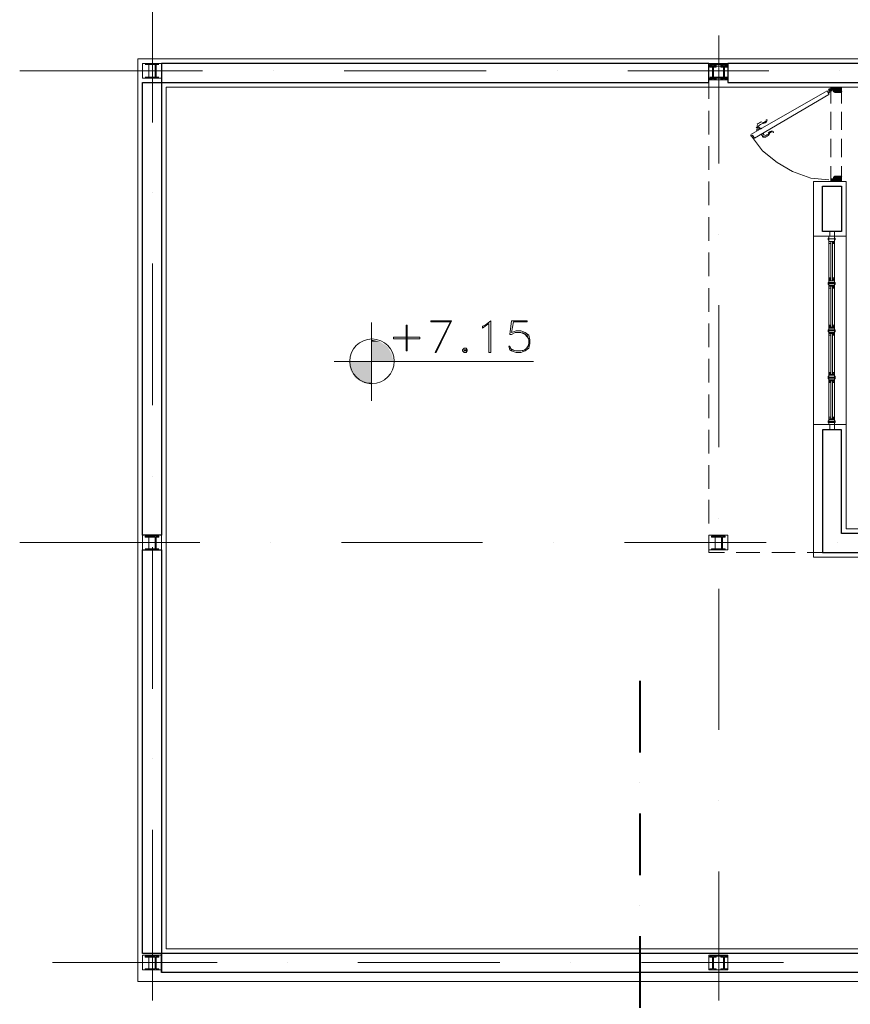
# Model space of a CAD drawing. Header units: metres. Extents: x 5.7 to 89.8, y 4 to 63.5.
# Tile 4 of 16: x 17 to 25.8, y 46.9 to 57.3. Entities that reach past the tile are written whole.
import ezdxf

# ---------------------------------------------------------------- set-up
doc = ezdxf.new("R2010")
doc.units = ezdxf.units.M
doc.header["$MEASUREMENT"] = 0
for name, color, linetype in [('PDF6_ax', 7, 'Continuous'), ('PDF6_column', 7, 'Continuous'), ('PDF6_door', 7, 'Continuous'), ('PDF6_khatchin', 7, 'Continuous'), ('PDF6_Layer5', 7, 'Continuous'), ('PDF6_SECTION', 7, 'Continuous'), ('PDF6_textt', 7, 'Continuous'), ('PDF6_wall', 7, 'Continuous'), ('PDF6_WIN', 7, 'Continuous')]:
    doc.layers.add(name, color=color, linetype=linetype)

msp = doc.modelspace()

# ---------------------------------------------------------------- linework, layer by layer
at = {"layer": 'PDF6_ax', "lineweight": 9}
for points in [[(18.37, 58.063), (18.37, 56.253)], [(24.37, 57.177), (24.37, 55.819)], [(16.964, 56.802), (18.9, 56.802)], [(19.651, 56.802), (19.651, 56.802)], [(20.402, 56.802), (21.905, 56.802)], [(22.656, 56.802), (22.656, 56.802)], [(23.407, 56.802), (24.9, 56.802)], [(25.651, 56.802), (25.651, 56.802)], [(18.37, 55.511), (18.37, 55.511)], [(24.37, 55.068), (24.37, 55.068)], [(18.37, 54.76), (18.37, 53.257)], [(24.37, 54.317), (24.37, 52.814)], [(18.37, 52.506), (18.37, 52.506)], [(24.37, 52.063), (24.37, 52.063)], [(16.964, 51.803), (18.871, 51.803)], [(18.37, 51.755), (18.37, 50.252)], [(19.622, 51.803), (19.622, 51.803)], [(20.373, 51.803), (21.866, 51.803)], [(22.617, 51.803), (22.617, 51.803)], [(23.369, 51.803), (24.871, 51.803)], [(25.622, 51.803), (25.622, 51.803)], [(24.37, 51.312), (24.37, 49.819)], [(18.37, 49.511), (18.37, 49.511)], [(24.37, 49.068), (24.37, 49.068)], [(18.37, 48.76), (18.37, 46.949)], [(24.37, 48.317), (24.37, 46.949)], [(17.31, 47.353), (19.054, 47.353)], [(19.805, 47.353), (19.805, 47.353)], [(20.547, 47.353), (22.049, 47.353)], [(22.8, 47.353), (22.8, 47.353)], [(23.551, 47.353), (25.054, 47.353)]]:
    msp.add_lwpolyline(points, dxfattribs=at)
at = {"layer": 'PDF6_column', "lineweight": 18}
for points in [[(18.264, 56.879), (18.466, 56.879), (18.466, 56.725), (18.264, 56.725)], [(18.331, 56.734), (18.293, 56.734), (18.37, 56.734), (18.331, 56.734), (18.331, 56.869), (18.37, 56.869), (18.293, 56.869), (18.331, 56.869)], [(18.399, 56.734), (18.37, 56.734), (18.437, 56.734), (18.408, 56.734), (18.408, 56.869), (18.437, 56.869), (18.37, 56.869), (18.399, 56.869)], [(24.264, 56.879), (24.466, 56.879), (24.466, 56.725), (24.264, 56.725)], [(24.303, 56.734), (24.274, 56.734), (24.341, 56.734), (24.312, 56.734), (24.312, 56.859), (24.341, 56.859), (24.341, 56.869), (24.274, 56.869), (24.274, 56.859), (24.303, 56.859)], [(24.418, 56.869), (24.312, 56.869), (24.312, 56.879), (24.418, 56.879)], [(24.418, 56.734), (24.389, 56.734), (24.457, 56.734), (24.428, 56.734), (24.428, 56.859), (24.457, 56.859), (24.457, 56.869), (24.389, 56.869), (24.389, 56.859), (24.418, 56.859)], [(24.264, 56.85), (24.466, 56.85), (24.466, 56.705), (24.264, 56.705)], [(24.264, 56.85), (24.466, 56.85), (24.466, 56.705), (24.264, 56.705)], [(24.303, 56.715), (24.274, 56.715), (24.274, 56.705), (24.341, 56.705), (24.341, 56.715), (24.312, 56.715), (24.312, 56.84), (24.341, 56.84), (24.341, 56.85), (24.274, 56.85), (24.274, 56.84), (24.303, 56.84)], [(24.303, 56.715), (24.274, 56.715), (24.274, 56.705), (24.341, 56.705), (24.341, 56.715), (24.312, 56.715), (24.312, 56.84), (24.341, 56.84), (24.341, 56.85), (24.274, 56.85), (24.274, 56.84), (24.303, 56.84)], [(24.418, 56.715), (24.389, 56.715), (24.389, 56.705), (24.457, 56.705), (24.457, 56.715), (24.428, 56.715), (24.428, 56.84), (24.457, 56.84), (24.457, 56.85), (24.389, 56.85), (24.389, 56.84), (24.418, 56.84)], [(24.418, 56.715), (24.389, 56.715), (24.389, 56.705), (24.457, 56.705), (24.457, 56.715), (24.428, 56.715), (24.428, 56.84), (24.457, 56.84), (24.457, 56.85), (24.389, 56.85), (24.389, 56.84), (24.418, 56.84)], [(24.418, 56.725), (24.312, 56.725), (24.312, 56.734), (24.418, 56.734)], [(18.264, 51.88), (18.466, 51.88), (18.466, 51.726), (18.264, 51.726)], [(18.331, 51.736), (18.293, 51.736), (18.37, 51.736), (18.331, 51.736), (18.331, 51.861), (18.37, 51.861), (18.37, 51.87), (18.293, 51.87), (18.293, 51.861), (18.331, 51.861)], [(18.399, 51.736), (18.37, 51.736), (18.437, 51.736), (18.408, 51.736), (18.408, 51.861), (18.437, 51.861), (18.437, 51.87), (18.37, 51.87), (18.37, 51.861), (18.399, 51.861)], [(24.264, 51.88), (24.466, 51.88), (24.466, 51.726), (24.264, 51.726)], [(24.332, 51.736), (24.293, 51.736), (24.37, 51.736), (24.332, 51.736), (24.332, 51.861), (24.37, 51.861), (24.37, 51.87), (24.293, 51.87), (24.293, 51.861), (24.332, 51.861)], [(24.399, 51.736), (24.37, 51.736), (24.438, 51.736), (24.409, 51.736), (24.409, 51.861), (24.438, 51.861), (24.438, 51.87), (24.37, 51.87), (24.37, 51.861), (24.399, 51.861)], [(24.438, 51.726), (24.293, 51.726), (24.293, 51.736), (24.438, 51.736)], [(18.264, 47.43), (18.466, 47.43), (18.466, 47.276), (18.264, 47.276)], [(18.331, 47.286), (18.293, 47.286), (18.293, 47.276), (18.37, 47.276), (18.37, 47.286), (18.331, 47.286), (18.331, 47.411), (18.37, 47.411), (18.37, 47.421), (18.293, 47.421), (18.293, 47.411), (18.331, 47.411)], [(18.399, 47.286), (18.37, 47.286), (18.37, 47.276), (18.437, 47.276), (18.437, 47.286), (18.408, 47.286), (18.408, 47.411), (18.437, 47.411), (18.437, 47.421), (18.37, 47.421), (18.37, 47.411), (18.399, 47.411)], [(24.264, 47.43), (24.466, 47.43), (24.466, 47.276), (24.264, 47.276)], [(24.303, 47.286), (24.274, 47.286), (24.274, 47.276), (24.341, 47.276), (24.341, 47.286), (24.312, 47.286), (24.312, 47.411), (24.341, 47.411), (24.341, 47.421), (24.274, 47.421), (24.274, 47.411), (24.303, 47.411)], [(24.418, 47.286), (24.389, 47.286), (24.389, 47.276), (24.457, 47.276), (24.457, 47.286), (24.428, 47.286), (24.428, 47.411), (24.457, 47.411), (24.457, 47.421), (24.389, 47.421), (24.389, 47.411), (24.418, 47.411)]]:
    msp.add_lwpolyline(points, close=True, dxfattribs=at)
for points in [[(24.418, 56.85), (24.312, 56.85), (24.418, 56.85)], [(24.418, 56.85), (24.312, 56.85), (24.418, 56.85)], [(24.418, 56.705), (24.312, 56.705), (24.418, 56.705)], [(24.418, 56.705), (24.312, 56.705), (24.418, 56.705)], [(24.438, 51.87), (24.293, 51.87), (24.438, 51.87)], [(24.418, 47.421), (24.312, 47.421), (24.418, 47.421)], [(24.418, 47.276), (24.312, 47.276), (24.418, 47.276)]]:
    msp.add_lwpolyline(points, dxfattribs=at)
at = {"layer": 'PDF6_door', "lineweight": 18}
for points in [[(24.707, 56.127), (25.516, 56.59), (25.536, 56.551), (24.746, 56.089), (24.727, 56.118), (24.717, 56.108), (24.832, 55.954), (24.987, 55.829), (25.15, 55.733), (25.343, 55.665), (25.536, 55.646)], [(25.555, 56.599), (25.555, 56.628), (25.67, 56.628), (25.67, 56.58)], [(25.584, 56.599), (25.564, 56.599)], [(25.584, 56.58), (25.584, 56.59)], [(25.661, 56.57), (25.593, 56.57)], [(24.707, 56.108), (24.707, 56.118)], [(25.555, 55.646), (25.555, 55.627), (25.67, 55.627), (25.67, 55.675)], [(25.584, 55.675), (25.584, 55.655), (25.564, 55.655)], [(25.661, 55.684), (25.593, 55.684)]]:
    msp.add_lwpolyline(points, dxfattribs=at)
at = {"layer": 'PDF6_door', "lineweight": 0}
for points in [[(25.536, 56.609), (25.545, 56.609)], [(25.545, 56.57), (25.536, 56.58), (25.536, 56.561)], [(25.545, 56.599), (25.545, 56.599)], [(25.545, 56.599), (25.545, 56.599)], [(25.545, 56.561), (25.545, 56.561)], [(25.67, 56.609), (25.632, 56.57), (25.574, 56.628), (25.555, 56.609), (25.564, 56.599), (25.593, 56.628), (25.641, 56.57), (25.584, 56.628), (25.555, 56.599)], [(25.67, 56.57), (25.613, 56.628), (25.584, 56.599), (25.555, 56.619), (25.574, 56.599)], [(25.555, 56.59), (25.574, 56.59), (25.555, 56.59)], [(25.603, 56.628), (25.574, 56.599), (25.603, 56.628)], [(25.67, 56.58), (25.622, 56.628), (25.584, 56.59), (25.603, 56.57), (25.584, 56.58)], [(25.67, 56.619), (25.661, 56.628), (25.603, 56.57)], [(25.574, 55.655), (25.555, 55.636), (25.564, 55.627), (25.622, 55.684), (25.67, 55.636), (25.651, 55.627), (25.593, 55.684), (25.641, 55.627), (25.584, 55.675), (25.603, 55.684), (25.661, 55.627), (25.67, 55.627), (25.613, 55.684), (25.555, 55.627), (25.584, 55.655)], [(25.67, 55.675), (25.661, 55.684), (25.603, 55.627), (25.651, 55.684), (25.67, 55.665), (25.641, 55.684), (25.67, 55.655), (25.641, 55.627), (25.67, 55.646), (25.632, 55.684), (25.574, 55.627), (25.555, 55.646), (25.564, 55.655), (25.593, 55.627), (25.641, 55.684), (25.584, 55.627), (25.555, 55.655)], [(25.555, 55.627), (25.555, 55.627)], [(25.603, 55.627), (25.574, 55.655), (25.603, 55.627)], [(25.67, 55.665), (25.632, 55.627), (25.584, 55.665), (25.603, 55.684)]]:
    msp.add_lwpolyline(points, dxfattribs=at)
for points in [[(25.536, 56.599), (25.536, 56.59), (25.545, 56.59, 0.414114), (25.546, 56.582)], [(25.56, 56.599, -0.414368), (25.555, 56.604, 0.414368), (25.55, 56.609)]]:
    msp.add_lwpolyline(points, format="xyb", dxfattribs=at)
for points in [[(25.555, 56.628), (25.555, 56.619), (25.564, 56.628), (25.622, 56.57), (25.67, 56.619), (25.613, 56.57), (25.584, 56.599)], [(25.632, 56.628), (25.584, 56.58), (25.641, 56.628), (25.593, 56.57), (25.651, 56.628), (25.67, 56.609), (25.641, 56.628), (25.67, 56.599), (25.641, 56.57), (25.67, 56.59)], [(25.651, 56.57), (25.67, 56.58), (25.661, 56.57), (25.603, 56.628)], [(25.622, 55.627), (25.584, 55.655), (25.613, 55.627), (25.67, 55.675)]]:
    msp.add_lwpolyline(points, close=True, dxfattribs=at)
at = {"layer": 'PDF6_door', "lineweight": 5}
for points in [[(24.877, 56.268, -0.200044), (24.838, 56.242, 0.09898), (24.811, 56.233, 0.092383), (24.791, 56.216)], [(24.87, 56.273, -0.199962), (24.836, 56.252, 0.013581), (24.832, 56.251)], [(24.848, 56.109, 0.092212), (24.873, 56.118, 0.099057), (24.895, 56.137)], [(24.855, 56.095, 0.130773), (24.902, 56.127, 0.014966), (24.902, 56.131)], [(24.82, 56.122, -0.139688), (24.834, 56.106, 0.361394), (24.852, 56.099)]]:
    msp.add_lwpolyline(points, format="xyb", dxfattribs=at)
for points in [[(24.784, 56.214), (24.784, 56.204), (24.775, 56.195), (24.765, 56.204)], [(24.823, 56.185), (24.813, 56.195), (24.765, 56.176)], [(24.775, 56.166), (24.765, 56.166)], [(24.775, 56.195), (24.784, 56.204)], [(24.842, 56.147), (24.842, 56.137), (24.804, 56.118)], [(24.794, 56.118), (24.794, 56.118)], [(24.852, 56.108), (24.852, 56.108)]]:
    msp.add_lwpolyline(points, dxfattribs=at)
msp.add_lwpolyline([(24.842, 56.108), (24.832, 56.099)], close=True, dxfattribs=at)
at = {"layer": 'PDF6_door', "lineweight": 18}
msp.add_circle((25.54, 56.604), 0.00481, dxfattribs=at)
at = {"layer": 'PDF6_door', "lineweight": 0}
msp.add_circle((25.54, 56.604), 0.00481, dxfattribs=at)
for centre, radius, start, end in [((25.55, 56.585), 0.0144, 119.9961, 209.9993), ((25.54, 56.604), 0.00486, 300.1168, 321.187), ((25.56, 56.604), 0.0144, 179.9989, 270.0103)]:
    msp.add_arc(centre, radius, start, end, dxfattribs=at)
at = {"layer": 'PDF6_door', "lineweight": 18}
for centre, start, end in [((25.569, 56.604), 179.9849, 270.0151), ((25.588, 56.595), 359.9849, 90.0151), ((25.598, 56.585), 179.9849, 270.0151), ((25.666, 56.585), 269.9849, 0.0151), ((25.569, 55.651), 89.9849, 180.0151), ((25.588, 55.66), 269.9849, 0.0151), ((25.598, 55.68), 89.9849, 180.0151), ((25.666, 55.68), 359.9849, 90.0151)]:
    msp.add_arc(centre, 0.00481, start, end, dxfattribs=at)
at = {"layer": 'PDF6_door', "lineweight": 5}
for centre, radius, start, end in [((24.847, 56.151), 0.111, 100.7158, 130.5189), ((24.876, 56.277), 0.00482, 322.6205, 142.5937), ((24.789, 56.219), 0.0144, 130.5229, 209.9963), ((24.741, 56.18), 0.0433, 0.0536, 31.8762), ((24.828, 56.229), 0.0433, 208.1294, 239.9377), ((24.885, 56.142), 0.0433, 180.0536, 211.8762), ((24.943, 56.103), 0.0626, 97.388, 142.6154), ((24.943, 56.103), 0.053, 97.3887, 142.6129), ((24.943, 56.152), 0.00481, 277.3543, 97.3289)]:
    msp.add_arc(centre, radius, start, end, dxfattribs=at)
at = {"layer": 'PDF6_door', "transparency": 33554559}
for points in [[(25.526, 56.599), (25.536, 56.609), (25.536, 56.599)], [(25.536, 56.609), (25.536, 56.599), (25.536, 56.599)], [(25.536, 56.599), (25.536, 56.599), (25.536, 56.609)], [(25.536, 56.599), (25.536, 56.609), (25.545, 56.599)], [(25.536, 56.609), (25.536, 56.599), (25.536, 56.599)], [(25.536, 56.599), (25.536, 56.599), (25.536, 56.609)]]:
    msp.add_solid(points, dxfattribs=at)
at = {"layer": 'PDF6_khatchin', "lineweight": 18}
for points in [[(24.264, 56.503), (24.264, 56.676)], [(25.555, 56.455), (25.555, 56.628)], [(25.67, 56.455), (25.67, 56.628)], [(24.264, 56.127), (24.264, 56.378)], [(25.555, 56.176), (25.555, 56.368)], [(25.67, 56.176), (25.67, 56.368)], [(25.555, 55.887), (25.555, 56.079)], [(25.67, 55.887), (25.67, 56.079)], [(24.264, 55.752), (24.264, 56.002)], [(25.555, 55.627), (25.555, 55.79)], [(25.67, 55.627), (25.67, 55.79)], [(24.264, 55.376), (24.264, 55.627)], [(24.264, 55.001), (24.264, 55.251)], [(24.264, 54.625), (24.264, 54.875)], [(24.264, 54.249), (24.264, 54.5)], [(24.264, 53.874), (24.264, 54.124)], [(24.264, 53.498), (24.264, 53.749)], [(24.264, 53.122), (24.264, 53.373)], [(24.264, 52.747), (24.264, 52.997)], [(24.264, 52.371), (24.264, 52.622)], [(24.264, 52.005), (24.264, 52.256)], [(24.264, 51.88), (24.264, 51.697), (24.428, 51.697)], [(24.553, 51.697), (24.804, 51.697)], [(24.929, 51.697), (25.179, 51.697)], [(25.304, 51.697), (25.468, 51.697)]]:
    msp.add_lwpolyline(points, dxfattribs=at)
at = {"layer": 'PDF6_Layer5', "lineweight": 13}
for points in [[(18.216, 47.151), (18.216, 56.927), (31.016, 56.927), (31.016, 47.151)], [(30.669, 51.947), (30.669, 56.628), (18.514, 56.628), (18.514, 47.498), (30.669, 47.498), (30.669, 51.649), (25.372, 51.649), (25.372, 55.627), (25.719, 55.627), (25.719, 51.947)]]:
    msp.add_lwpolyline(points, close=True, dxfattribs=at)
for points in [[(25.719, 55.049), (25.372, 55.049)], [(25.719, 53.055), (25.372, 53.055)]]:
    msp.add_lwpolyline(points, dxfattribs=at)
at = {"layer": 'PDF6_SECTION', "lineweight": 40}
for points in [[(23.532, 50.339), (23.532, 49.578)], [(23.532, 49.26), (23.532, 49.26)], [(23.532, 48.933), (23.532, 48.278)], [(23.532, 47.96), (23.532, 47.96)], [(23.532, 47.633), (23.532, 46.872)]]:
    msp.add_lwpolyline(points, dxfattribs=at)
at = {"layer": 'PDF6_textt', "lineweight": 20}
for points in [[(21.529, 54.143), (21.317, 54.143), (21.317, 54.153), (21.539, 54.153), (21.375, 53.816), (21.365, 53.816), (21.529, 54.153)], [(22.357, 53.893), (22.319, 53.845), (22.271, 53.835), (22.222, 53.835), (22.174, 53.845), (22.155, 53.883), (22.145, 53.883), (22.155, 53.845), (22.174, 53.835), (22.222, 53.816), (22.271, 53.816), (22.319, 53.835), (22.357, 53.864), (22.367, 53.912), (22.367, 53.951), (22.357, 53.999), (22.319, 54.028), (22.271, 54.047), (22.222, 54.047), (22.174, 54.028), (22.193, 54.143), (22.338, 54.143), (22.338, 54.153), (22.174, 54.153), (22.155, 54.009), (22.174, 54.009), (22.213, 54.028), (22.271, 54.028), (22.319, 54.009), (22.357, 53.96)], [(20.691, 54.134), (20.691, 53.305)], [(22.29, 54.028), (22.338, 53.999), (22.357, 53.951), (22.357, 53.912), (22.338, 53.864), (22.29, 53.835)], [(22.213, 53.835), (22.155, 53.864)], [(22.405, 53.72), (20.296, 53.72)]]:
    msp.add_lwpolyline(points, dxfattribs=at)
for points in [[(21.953, 53.816), (21.933, 53.816), (21.933, 54.124), (21.895, 54.095), (21.866, 54.076), (21.866, 54.095), (21.895, 54.105), (21.953, 54.153)], [(21.067, 53.835), (21.067, 54.105), (21.057, 54.105), (21.057, 53.835)], [(21.201, 53.96), (20.922, 53.96), (20.922, 53.98), (21.201, 53.98)], [(21.673, 53.864), (21.654, 53.845), (21.654, 53.835), (21.673, 53.816), (21.693, 53.816), (21.702, 53.835), (21.702, 53.845), (21.693, 53.864)], [(21.673, 53.845), (21.673, 53.835), (21.693, 53.835), (21.693, 53.845)]]:
    msp.add_lwpolyline(points, close=True, dxfattribs=at)
msp.add_circle((20.696, 53.724), 0.236, dxfattribs=at)
at = {"layer": 'PDF6_textt', "transparency": 33554559}
for points in [[(20.691, 53.951), (20.691, 53.932), (20.778, 53.932)], [(20.691, 53.883), (20.855, 53.883), (20.691, 53.932)], [(20.855, 53.883), (20.691, 53.932), (20.778, 53.932)], [(20.691, 53.806), (20.903, 53.806), (20.691, 53.883)], [(20.903, 53.806), (20.691, 53.883), (20.855, 53.883)], [(20.691, 53.72), (20.922, 53.72), (20.691, 53.806)], [(20.922, 53.72), (20.691, 53.806), (20.903, 53.806)], [(20.47, 53.623), (20.691, 53.623), (20.45, 53.72)], [(20.691, 53.623), (20.45, 53.72), (20.691, 53.72)], [(20.518, 53.546), (20.691, 53.546), (20.47, 53.623)], [(20.691, 53.546), (20.47, 53.623), (20.691, 53.623)], [(20.518, 53.546), (20.595, 53.498), (20.691, 53.498)], [(20.518, 53.546), (20.691, 53.546), (20.691, 53.498)], [(20.595, 53.498), (20.691, 53.498), (20.691, 53.479)]]:
    msp.add_solid(points, dxfattribs=at)
at = {"layer": 'PDF6_wall', "lineweight": 30}
for points in [[(18.264, 51.88), (18.264, 55.126), (18.264, 56.676), (24.264, 56.676), (24.264, 56.879), (18.466, 56.879), (18.466, 55.126), (18.466, 51.88)], [(25.468, 55.097), (25.468, 55.578), (25.67, 55.578), (25.67, 55.097)]]:
    msp.add_lwpolyline(points, close=True, dxfattribs=at)
for points in [[(30.717, 51.928), (30.717, 56.879), (24.466, 56.879), (24.466, 56.676), (30.919, 56.676), (30.919, 51.899), (25.67, 51.899), (25.67, 52.997), (25.468, 52.997), (25.468, 51.697), (30.919, 51.697), (30.919, 47.45), (18.264, 47.45), (18.264, 51.726), (18.466, 51.726), (18.466, 47.247)], [(30.717, 55.405), (30.717, 47.247), (18.466, 47.247), (18.466, 47.45)]]:
    msp.add_lwpolyline(points, dxfattribs=at)
at = {"layer": 'PDF6_WIN', "lineweight": 18}
for points in [[(25.593, 55.097), (25.593, 55.049), (25.545, 55.049), (25.545, 55.097)], [(25.545, 55.097), (25.545, 55.049), (25.593, 55.049), (25.593, 55.097)], [(25.526, 55.01), (25.536, 55.01), (25.536, 55.029), (25.526, 55.029)], [(25.593, 55.02), (25.593, 54.991), (25.536, 54.991), (25.536, 55.02), (25.536, 55.049), (25.593, 55.049), (25.593, 55.02), (25.536, 55.02)], [(25.536, 55.049), (25.593, 55.049), (25.593, 55.02), (25.536, 55.02)], [(25.536, 54.991), (25.593, 54.991), (25.593, 55.02), (25.536, 55.02)], [(25.536, 54.991), (25.536, 54.972), (25.555, 54.972), (25.555, 54.991)], [(25.555, 54.972), (25.536, 54.972), (25.536, 54.991), (25.555, 54.991)], [(25.574, 54.972), (25.593, 54.972), (25.593, 54.991), (25.574, 54.991)], [(25.593, 54.991), (25.593, 54.972), (25.584, 54.972), (25.584, 54.991)], [(25.593, 55.01), (25.603, 55.01), (25.603, 55.029), (25.593, 55.029), (25.593, 55.02)], [(25.555, 54.606), (25.536, 54.606), (25.536, 54.577), (25.555, 54.577)], [(25.536, 54.596), (25.555, 54.596), (25.555, 54.586), (25.536, 54.586)], [(25.536, 54.558), (25.536, 54.577), (25.593, 54.577), (25.593, 54.558)], [(25.574, 54.606), (25.593, 54.606), (25.593, 54.577), (25.574, 54.577)], [(25.593, 54.596), (25.584, 54.596), (25.584, 54.586), (25.593, 54.586)], [(25.526, 54.538), (25.536, 54.538), (25.536, 54.558), (25.526, 54.558)], [(25.593, 54.548), (25.536, 54.548), (25.536, 54.529), (25.593, 54.529)], [(25.536, 54.519), (25.536, 54.5), (25.555, 54.5), (25.555, 54.519)], [(25.555, 54.5), (25.536, 54.5), (25.536, 54.519), (25.555, 54.519)], [(25.574, 54.5), (25.593, 54.5), (25.593, 54.519), (25.574, 54.519)], [(25.593, 54.519), (25.593, 54.5), (25.584, 54.5), (25.584, 54.519)], [(25.593, 54.538), (25.603, 54.538), (25.603, 54.558), (25.593, 54.558)], [(25.526, 54.037), (25.536, 54.037), (25.536, 54.057), (25.526, 54.057)], [(25.555, 54.105), (25.536, 54.105), (25.536, 54.086), (25.555, 54.086)], [(25.536, 54.095), (25.555, 54.095), (25.555, 54.086), (25.536, 54.086)], [(25.536, 54.057), (25.536, 54.076), (25.593, 54.076), (25.593, 54.057)], [(25.593, 54.047), (25.536, 54.047), (25.536, 54.028), (25.593, 54.028)], [(25.574, 54.105), (25.593, 54.105), (25.593, 54.086), (25.574, 54.086)], [(25.593, 54.095), (25.584, 54.095), (25.584, 54.086), (25.593, 54.086)], [(25.593, 54.037), (25.603, 54.037), (25.603, 54.057), (25.593, 54.057)], [(25.536, 54.018), (25.536, 53.999), (25.555, 53.999), (25.555, 54.018)], [(25.555, 53.999), (25.536, 53.999), (25.536, 54.018), (25.555, 54.018)], [(25.574, 53.999), (25.593, 53.999), (25.593, 54.018), (25.574, 54.018)], [(25.593, 54.018), (25.593, 53.999), (25.584, 53.999), (25.584, 54.018)], [(25.526, 53.537), (25.536, 53.537), (25.536, 53.566), (25.526, 53.566)], [(25.555, 53.604), (25.536, 53.604), (25.536, 53.585), (25.555, 53.585)], [(25.536, 53.594), (25.555, 53.594), (25.555, 53.585), (25.536, 53.585)], [(25.536, 53.585), (25.536, 53.546), (25.593, 53.546), (25.593, 53.517), (25.536, 53.517), (25.536, 53.546), (25.593, 53.546), (25.593, 53.585)], [(25.536, 53.556), (25.536, 53.575), (25.593, 53.575), (25.593, 53.556)], [(25.593, 53.546), (25.536, 53.546), (25.536, 53.527), (25.593, 53.527)], [(25.574, 53.604), (25.593, 53.604), (25.593, 53.585), (25.574, 53.585)], [(25.593, 53.594), (25.584, 53.594), (25.584, 53.585), (25.593, 53.585)], [(25.593, 53.537), (25.603, 53.537), (25.603, 53.566), (25.593, 53.566)], [(25.536, 53.517), (25.536, 53.508), (25.555, 53.508), (25.555, 53.517)], [(25.555, 53.498), (25.536, 53.498), (25.536, 53.517), (25.555, 53.517)], [(25.574, 53.498), (25.593, 53.498), (25.593, 53.517), (25.574, 53.517)], [(25.593, 53.517), (25.593, 53.508), (25.584, 53.508), (25.584, 53.517)], [(25.536, 53.132), (25.555, 53.132), (25.555, 53.113), (25.536, 53.113)], [(25.555, 53.132), (25.555, 53.113), (25.536, 53.113), (25.593, 53.113), (25.593, 53.084), (25.536, 53.084), (25.536, 53.113), (25.536, 53.132)], [(25.536, 53.084), (25.536, 53.103), (25.593, 53.103), (25.593, 53.084)], [(25.574, 53.132), (25.593, 53.132), (25.593, 53.113), (25.574, 53.113)], [(25.593, 53.132), (25.584, 53.132), (25.584, 53.113), (25.593, 53.113)], [(25.526, 53.094), (25.536, 53.094), (25.536, 53.074), (25.526, 53.074)], [(25.536, 53.055), (25.593, 53.055), (25.593, 53.084), (25.536, 53.084)], [(25.593, 53.074), (25.536, 53.074), (25.536, 53.055), (25.593, 53.055)], [(25.545, 53.055), (25.545, 52.997), (25.593, 52.997), (25.593, 53.055)], [(25.593, 53.055), (25.593, 52.997), (25.545, 52.997), (25.545, 53.055)], [(25.593, 53.094), (25.603, 53.094), (25.603, 53.074), (25.593, 53.074)]]:
    msp.add_lwpolyline(points, close=True, dxfattribs=at)
for points in [[(25.536, 54.972), (25.536, 53.604)], [(25.555, 54.972), (25.555, 54.577)], [(25.574, 54.972), (25.574, 54.577)], [(25.593, 54.972), (25.593, 54.057)], [(25.593, 54.519), (25.536, 54.519), (25.536, 54.548), (25.593, 54.548), (25.536, 54.548), (25.536, 54.577), (25.593, 54.577)], [(25.555, 54.519), (25.555, 54.086)], [(25.574, 54.519), (25.574, 54.086)], [(25.593, 54.018), (25.536, 54.018), (25.536, 54.047), (25.593, 54.047), (25.536, 54.047), (25.536, 54.086), (25.593, 54.086)], [(25.555, 54.018), (25.555, 53.604)], [(25.574, 54.018), (25.574, 53.604)], [(25.593, 54.037), (25.593, 53.604)], [(25.536, 53.498), (25.536, 53.132)], [(25.555, 53.498), (25.555, 53.132)], [(25.574, 53.498), (25.574, 53.132)], [(25.593, 53.498), (25.593, 53.132)]]:
    msp.add_lwpolyline(points, dxfattribs=at)

doc.saveas('drawing.dxf')
